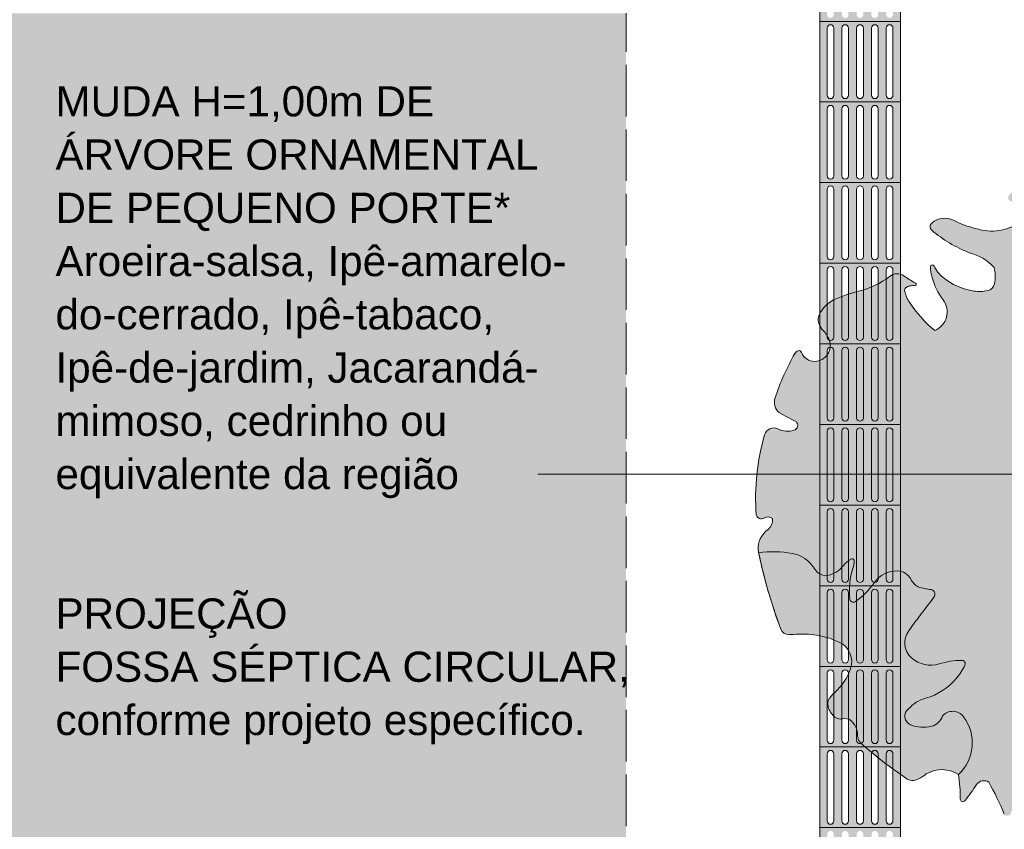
# Model space of a CAD drawing. Header units: metres. Extents: x -14.5 to 19.7, y -19.1 to 4.
# Tile 8 of 218: x 4.1 to 7.2, y -16.3 to -13.8. Entities that reach past the tile are written whole.
import ezdxf

# ---------------------------------------------------------------- set-up
doc = ezdxf.new("R2010")
doc.units = ezdxf.units.M
doc.linetypes.add('Traço ponto', pattern=[0.015875, 0.00635, -0.004762, 0, -0.004762])
for name, color, linetype, lineweight in [('A-ANNO-DIMS', 7, 'Continuous', 9), ('A-ANNO-DIMS-78', 7, 'Continuous', 9), ('A-DETL-GENF', 7, 'Continuous', 5), ('G-ANNO-TEXT', 7, 'Continuous', 9)]:
    doc.layers.add(name, color=color, linetype=linetype, lineweight=lineweight)
doc.layers.add('A-DETL', color=7, linetype='Continuous', lineweight=5, true_color=0x00a600)
doc.styles.add('Arial', font='arial.ttf', dxfattribs={"height": 0.117})
doc.styles.add('Arial_1', font='arial.ttf', dxfattribs={"height": 0.0936})
doc.dimstyles.new('Com_linha__ref__contínua__-_Cor_Vermelha_Arial_1_5mm', dxfattribs={"dimscale": 0.3048, "dimtxt": 0.11937, "dimasz": 0.511811, "dimexe": 0.383858, "dimexo": 0.383858, "dimgap": 0.038386, "dimtad": 1, "dimrnd": 0.01, "dimzin": 0, "dimdsep": 46, "dimtxsty": 'Arial', "dimblk1": 'OBLIQUE', "dimblk2": 'OBLIQUE', "dimsah": 1, "dimcen": 0.09, "dimdle": 0.383858, "dimazin": 0, "dimtfac": 1, "dimtdec": 4, "dimtix": 1, "dimtmove": 0, "dimatfit": 3, "dimfxl": 1, "dimtvp": 1, "dimtolj": 1, "dimtzin": 0, "dimarcsym": 2})

# ---------------------------------------------------------------- blocks, each defined once
blk = doc.blocks.new('DIMBLOCK14-PLANTA DE COBERTURA')
at = {"layer": 'A-ANNO-DIMS-78', "color": 242, "true_color": 0xbd2b2e}
for p, q in [((3.0064, -16.6239), (3.0064, -15.6186)), ((6.0064, -16.6239), (6.0064, -16.5069)), ((3.0064, -16.6239), (3.0844, -16.5459)), ((6.0064, -16.6239), (6.0844, -16.5459)), ((3.0064, -16.6239), (2.9284, -16.7019)), ((3.0064, -16.6239), (6.1234, -16.6239)), ((3.0064, -16.6239), (3.0064, -16.7409)), ((6.0064, -16.6239), (5.9284, -16.7019)), ((6.0064, -16.6239), (6.0064, -16.6306))]:
    blk.add_line(p, q, dxfattribs=at)
at = {"layer": 'A-ANNO-DIMS-78', "color": 0, "insert": (4.3485, -16.4603), "char_height": 0.117, "width": 0.379047, "attachment_point": 1, "line_spacing_factor": 0.941778, "style": 'Arial'}
blk.add_mtext('3,00', dxfattribs=at)
blk = doc.blocks.new('_Oblique')
at = {"color": 0, "linetype": 'ByBlock', "lineweight": -2}
blk.add_line((-0.5, -0.5), (0.5, 0.5), dxfattribs=at)
blk = doc.blocks.new('DIMBLOCK67-PLANTA DE COBERTURA')
at = {"layer": 'A-ANNO-DIMS-78', "color": 242, "true_color": 0xbd2b2e}
for p, q in [((8.2594, -15.345), (8.1814, -15.267)), ((8.2594, -15.345), (7.7034, -15.345)), ((8.2594, -16.875), (8.2594, -15.345)), ((8.2594, -15.345), (8.3374, -15.423)), ((8.2594, -15.345), (8.3764, -15.345)), ((8.2594, -16.875), (8.1814, -16.797)), ((8.2594, -16.875), (6.1234, -16.875)), ((8.2594, -16.875), (8.3374, -16.953)), ((8.2594, -16.875), (8.3764, -16.875))]:
    blk.add_line(p, q, dxfattribs=at)
at = {"layer": 'A-ANNO-DIMS-78', "color": 0, "insert": (8.0958, -16.268), "char_height": 0.117, "width": 0.379047, "attachment_point": 1, "rotation": 90, "line_spacing_factor": 0.941778, "style": 'Arial'}
blk.add_mtext('1,53', dxfattribs=at)

msp = doc.modelspace()

# ---------------------------------------------------------------- hatches: boundary and pattern name
at = {"layer": 'A-DETL-GENF', "true_color": 0xd2e2c2}
h = msp.add_hatch(color=254, dxfattribs=at)
h.paths.add_polyline_path([(0.8186, -18.235), (6.0064, -18.235), (6.0064, -18.075), (5.7064, -18.075), (5.7064, -16.875), (6.0064, -16.875), (6.0064, -13.815), (1.0064, -13.815), (1.0064, -18.075), (0.5264, -18.075), (0.5264, -18.235), (0.5895, -18.235)])
h.paths.add_polyline_path([(0.3464, -12.615), (6.0064, -12.615), (6.0064, -8.235), (-0.1636, -8.235), (-0.1636, -12.615)])
h.paths.add_polyline_path([(2.8659, -10.9868), (2.8235, -10.9763), (2.8043, -10.9695), (2.7876, -10.9607), (2.7743, -10.9494), (2.7648, -10.935), (2.759, -10.9179), (2.7558, -10.8955), (2.755, -10.8776), (2.7556, -10.8329), (2.5939, -10.8294), (2.0768, -10.8302), (1.9254, -10.832), (1.8985, -10.8283), (1.8879, -10.8257), (1.7156, -10.7736), (1.6384, -10.749), (1.6252, -10.7436), (1.5972, -10.728), (1.5727, -10.7077), (1.5484, -10.6823), (1.5267, -10.6548), (1.4896, -10.5987), (1.4566, -10.5404), (1.4451, -10.5163), (1.4355, -10.4915), (1.4007, -10.3737), (1.3897, -10.3184), (1.3823, -10.2685), (1.373, -10.1658), (1.3686, -10.0628), (1.3706, -10.0585), (1.3706, -9.9812), (1.3686, -9.9769), (1.373, -9.8738), (1.3823, -9.7711), (1.3897, -9.7213), (1.4074, -9.6405), (1.4355, -9.5482), (1.4451, -9.5233), (1.4566, -9.4992), (1.4896, -9.4409), (1.5267, -9.3849), (1.5546, -9.3503), (1.5867, -9.3194), (1.5984, -9.3108), (1.6471, -9.2778), (1.6968, -9.2482), (1.7485, -9.2253), (1.8032, -9.2122), (1.8604, -9.2074), (1.9188, -9.2068), (2.0688, -9.2094), (2.2187, -9.2102), (2.671, -9.2094), (2.7567, -9.2068), (2.7549, -9.1621), (2.7568, -9.1349), (2.7589, -9.1218), (2.7647, -9.1047), (2.7742, -9.0903), (2.7876, -9.079), (2.8043, -9.0702), (2.8303, -9.0615), (2.8659, -9.0528), (2.8975, -9.0643), (2.9008, -9.0667), (2.9027, -9.0683), (2.902, -9.0766), (2.8953, -9.0874), (2.8802, -9.1093), (2.8303, -9.2094), (3.2926, -9.1962), (3.755, -9.1901), (3.9077, -9.1919), (4.0603, -9.1988), (4.248, -9.2121), (4.5015, -9.1993), (4.6293, -9.1957), (4.757, -9.1981), (4.8204, -9.1966), (4.8839, -9.2004), (4.9581, -9.2118), (4.9902, -9.2218), (5.0162, -9.2197), (5.0423, -9.2204), (5.0788, -9.2259), (5.1139, -9.2367), (5.1422, -9.2576), (5.1671, -9.2824), (5.2079, -9.3272), (5.2424, -9.3769), (5.273, -9.4368), (5.297, -9.4973), (5.3164, -9.5661), (5.3307, -9.6344), (5.3449, -9.7236), (5.3571, -9.8384), (5.3611, -9.9538), (5.3611, -10.0859), (5.3571, -10.2013), (5.342, -10.3363), (5.3307, -10.4052), (5.3149, -10.4798), (5.297, -10.5423), (5.2702, -10.6093), (5.2424, -10.6628), (5.2079, -10.7124), (5.1671, -10.7573), (5.146, -10.7787), (5.1223, -10.7974), (5.1137, -10.8025), (5.1044, -10.8064), (5.0738, -10.8148), (5.0423, -10.8193), (5.0131, -10.8197), (4.9902, -10.8179), (4.9707, -10.8246), (4.9507, -10.8295), (4.8999, -10.8375), (4.8485, -10.8416), (4.6751, -10.8443), (4.5015, -10.8403), (4.248, -10.8275), (4.0603, -10.8408), (3.9077, -10.8478), (3.755, -10.8495), (3.2926, -10.8434), (2.8303, -10.8303), (2.8702, -10.9132), (2.8874, -10.9415), (2.9008, -10.9608), (2.9023, -10.9636), (2.902, -10.9713), (2.8992, -10.9744), (2.8953, -10.9762), (2.8802, -10.9821)])
at = {"layer": 'A-DETL-GENF', "true_color": 0xffffff}
h = msp.add_hatch(color=7, dxfattribs=at)
h.paths.add_polyline_path([(6.6397, -13.84), (6.8564, -13.84), (6.8564, -13.59), (6.6064, -13.59), (6.6064, -13.84), (6.637, -13.84)])
h.paths.add_polyline_path([(6.7772, -13.8296), (6.772, -13.8282), (6.7682, -13.8244), (6.7668, -13.8192), (6.7672, -13.6082), (6.7699, -13.6035), (6.7745, -13.6008), (6.7799, -13.6008), (6.7846, -13.6035), (6.7873, -13.6082), (6.7877, -13.6109), (6.7873, -13.8219), (6.7846, -13.8266), (6.7799, -13.8293)])
h.paths.add_polyline_path([(6.6856, -13.8296), (6.6804, -13.8282), (6.6766, -13.8244), (6.6752, -13.8192), (6.6755, -13.6082), (6.6782, -13.6035), (6.6829, -13.6008), (6.6883, -13.6008), (6.6929, -13.6035), (6.6956, -13.6082), (6.696, -13.6109), (6.6956, -13.8219), (6.6929, -13.8266), (6.6883, -13.8293)])
h.paths.add_polyline_path([(6.8231, -13.8296), (6.8179, -13.8282), (6.8141, -13.8244), (6.8127, -13.8192), (6.813, -13.6082), (6.8157, -13.6035), (6.8204, -13.6008), (6.8258, -13.6008), (6.8304, -13.6035), (6.8331, -13.6082), (6.8335, -13.6109), (6.8331, -13.8219), (6.8304, -13.8266), (6.8258, -13.8293)])
h.paths.add_polyline_path([(6.7314, -13.8296), (6.7262, -13.8282), (6.7224, -13.8244), (6.721, -13.8192), (6.7214, -13.6082), (6.724, -13.6035), (6.7287, -13.6008), (6.7341, -13.6008), (6.7388, -13.6035), (6.7415, -13.6082), (6.7418, -13.6109), (6.7415, -13.8219), (6.7388, -13.8266), (6.7341, -13.8293)])
h.paths.add_polyline_path([(6.6397, -13.8296), (6.6345, -13.8282), (6.6307, -13.8244), (6.6293, -13.8192), (6.6297, -13.6082), (6.6324, -13.6035), (6.637, -13.6008), (6.6424, -13.6008), (6.6471, -13.6035), (6.6498, -13.6082), (6.6502, -13.6109), (6.6498, -13.8219), (6.6471, -13.8266), (6.6424, -13.8293)])
h = msp.add_hatch(color=7, dxfattribs=at)
h.paths.add_polyline_path([(6.6397, -14.09), (6.8564, -14.09), (6.8564, -13.84), (6.6064, -13.84), (6.6064, -14.09), (6.637, -14.09)])
h.paths.add_polyline_path([(6.7772, -14.0796), (6.772, -14.0782), (6.7682, -14.0744), (6.7668, -14.0692), (6.7672, -13.8582), (6.7699, -13.8535), (6.7745, -13.8508), (6.7799, -13.8508), (6.7846, -13.8535), (6.7873, -13.8582), (6.7877, -13.8609), (6.7873, -14.0719), (6.7846, -14.0766), (6.7799, -14.0793)])
h.paths.add_polyline_path([(6.8231, -14.0796), (6.8179, -14.0782), (6.8141, -14.0744), (6.8127, -14.0692), (6.813, -13.8582), (6.8157, -13.8535), (6.8204, -13.8508), (6.8258, -13.8508), (6.8304, -13.8535), (6.8331, -13.8582), (6.8335, -13.8609), (6.8331, -14.0719), (6.8304, -14.0766), (6.8258, -14.0793)])
h.paths.add_polyline_path([(6.7314, -14.0796), (6.7262, -14.0782), (6.7224, -14.0744), (6.721, -14.0692), (6.7214, -13.8582), (6.724, -13.8535), (6.7287, -13.8508), (6.7341, -13.8508), (6.7388, -13.8535), (6.7415, -13.8582), (6.7418, -13.8609), (6.7415, -14.0719), (6.7388, -14.0766), (6.7341, -14.0793)])
h.paths.add_polyline_path([(6.6397, -14.0796), (6.6345, -14.0782), (6.6307, -14.0744), (6.6293, -14.0692), (6.6297, -13.8582), (6.6324, -13.8535), (6.637, -13.8508), (6.6424, -13.8508), (6.6471, -13.8535), (6.6498, -13.8582), (6.6502, -13.8609), (6.6498, -14.0719), (6.6471, -14.0766), (6.6424, -14.0793)])
h.paths.add_polyline_path([(6.6856, -14.0796), (6.6804, -14.0782), (6.6766, -14.0744), (6.6752, -14.0692), (6.6755, -13.8582), (6.6782, -13.8535), (6.6829, -13.8508), (6.6883, -13.8508), (6.6929, -13.8535), (6.6956, -13.8582), (6.696, -13.8609), (6.6956, -14.0719), (6.6929, -14.0766), (6.6883, -14.0793)])
h = msp.add_hatch(color=7, dxfattribs=at)
h.paths.add_polyline_path([(6.6397, -14.34), (6.8564, -14.34), (6.8564, -14.09), (6.6064, -14.09), (6.6064, -14.34), (6.637, -14.34)])
h.paths.add_polyline_path([(6.7772, -14.3296), (6.772, -14.3282), (6.7682, -14.3244), (6.7668, -14.3192), (6.7672, -14.1082), (6.7699, -14.1035), (6.7745, -14.1008), (6.7799, -14.1008), (6.7846, -14.1035), (6.7873, -14.1082), (6.7877, -14.1109), (6.7873, -14.3219), (6.7846, -14.3266), (6.7799, -14.3293)])
h.paths.add_polyline_path([(6.6397, -14.3296), (6.6345, -14.3282), (6.6307, -14.3244), (6.6293, -14.3192), (6.6297, -14.1082), (6.6324, -14.1035), (6.637, -14.1008), (6.6424, -14.1008), (6.6471, -14.1035), (6.6498, -14.1082), (6.6502, -14.1109), (6.6498, -14.3219), (6.6471, -14.3266), (6.6424, -14.3293)])
h.paths.add_polyline_path([(6.7314, -14.3296), (6.7262, -14.3282), (6.7224, -14.3244), (6.721, -14.3192), (6.7214, -14.1082), (6.724, -14.1035), (6.7287, -14.1008), (6.7341, -14.1008), (6.7388, -14.1035), (6.7415, -14.1082), (6.7418, -14.1109), (6.7415, -14.3219), (6.7388, -14.3266), (6.7341, -14.3293)])
h.paths.add_polyline_path([(6.6856, -14.3296), (6.6804, -14.3282), (6.6766, -14.3244), (6.6752, -14.3192), (6.6755, -14.1082), (6.6782, -14.1035), (6.6829, -14.1008), (6.6883, -14.1008), (6.6929, -14.1035), (6.6956, -14.1082), (6.696, -14.1109), (6.6956, -14.3219), (6.6929, -14.3266), (6.6883, -14.3293)])
h.paths.add_polyline_path([(6.8231, -14.3296), (6.8179, -14.3282), (6.8141, -14.3244), (6.8127, -14.3192), (6.813, -14.1082), (6.8157, -14.1035), (6.8204, -14.1008), (6.8258, -14.1008), (6.8304, -14.1035), (6.8331, -14.1082), (6.8335, -14.1109), (6.8331, -14.3219), (6.8304, -14.3266), (6.8258, -14.3293)])
at = {"layer": 'A-DETL-GENF', "true_color": 0x94ab99}
h = msp.add_hatch(color=253, dxfattribs=at)
h.paths.add_polyline_path([(7.1889, -16.3033), (7.1935, -16.3017), (7.1971, -16.2979), (7.2041, -16.2828), (7.2064, -16.2728), (7.2064, -14.4743), (7.1998, -14.4782), (7.1636, -14.4886), (7.1241, -14.4895), (7.0891, -14.4819), (7.0554, -14.4723), (7.0095, -14.4525), (6.9948, -14.4506), (6.9801, -14.4521), (6.9661, -14.4571), (6.9537, -14.4653), (6.9495, -14.4711), (6.9486, -14.4783), (6.9513, -14.4851), (6.9566, -14.4898), (7.0095, -14.5275), (7.0695, -14.5573), (7.0981, -14.5676), (7.126, -14.5849), (7.1466, -14.6036), (7.1507, -14.6285), (7.1483, -14.6536), (7.1463, -14.6596), (7.1429, -14.6649), (7.1385, -14.6694), (7.1331, -14.6728), (7.1271, -14.6748), (7.1057, -14.6776), (7.0841, -14.6763), (7.0497, -14.6679), (7.0174, -14.6536), (6.9882, -14.6336), (6.9726, -14.6177), (6.9591, -14.5965), (6.9566, -14.5954), (6.9544, -14.5958), (6.95, -14.5995), (6.9498, -14.6008), (6.9506, -14.618), (6.9551, -14.6345), (6.9685, -14.6704), (6.9966, -14.7172), (7.0008, -14.733), (7.0008, -14.7493), (6.9966, -14.765), (6.9882, -14.7794), (6.977, -14.7907), (6.9629, -14.7989), (6.9205, -14.7576), (6.8841, -14.7103), (6.8758, -14.6947), (6.8696, -14.675), (6.8703, -14.6702), (6.8715, -14.668), (6.8758, -14.6642), (6.8779, -14.6629), (6.8903, -14.6597), (6.9022, -14.659), (6.9054, -14.6548), (6.9032, -14.6523), (6.8903, -14.6441), (6.8564, -14.624), (6.8528, -14.6229), (6.8447, -14.6225), (6.8331, -14.6252), (6.8283, -14.6275), (6.8127, -14.6376), (6.7788, -14.6583), (6.721, -14.6786), (6.6883, -14.6884), (6.6473, -14.7045), (6.6282, -14.7191), (6.6136, -14.7358), (6.6024, -14.7561), (6.6023, -14.7677), (6.6064, -14.7825), (6.6113, -14.7914), (6.6297, -14.8152), (6.637, -14.8317), (6.6389, -14.8427), (6.6387, -14.8519), (6.6345, -14.8655), (6.6293, -14.8744), (6.6232, -14.8815), (6.6138, -14.8883), (6.6029, -14.8926), (6.5914, -14.8943), (6.5784, -14.8924), (6.5688, -14.8883), (6.56, -14.8815), (6.5534, -14.8729), (6.5478, -14.8637), (6.5447, -14.8614), (6.5393, -14.8616), (6.5323, -14.8663), (6.5318, -14.8667), (6.5279, -14.8729), (6.4954, -14.9375), (6.4681, -15.0074), (6.4661, -15.0172), (6.4663, -15.0272), (6.4689, -15.0368), (6.4737, -15.0456), (6.4803, -15.0531), (6.5333, -15.0812), (6.5362, -15.0851), (6.5378, -15.09), (6.5381, -15.093), (6.5367, -15.0992), (6.5351, -15.1019), (6.5314, -15.1057), (6.5304, -15.1064), (6.5266, -15.1081), (6.5098, -15.1107), (6.4894, -15.1081), (6.4699, -15.1013), (6.4592, -15.1013), (6.4554, -15.102), (6.4487, -15.1049), (6.443, -15.1095), (6.4386, -15.1153), (6.4357, -15.122), (6.4174, -15.2037), (6.4087, -15.2869), (6.4096, -15.3706), (6.4136, -15.3771), (6.4171, -15.3799), (6.4213, -15.3817), (6.4225, -15.3821), (6.4266, -15.3824), (6.4321, -15.3812), (6.443, -15.3771), (6.4462, -15.3768), (6.451, -15.3773), (6.4555, -15.3788), (6.4599, -15.3816), (6.4599, -15.3903), (6.4586, -15.3972), (6.4555, -15.4045), (6.451, -15.4109), (6.4321, -15.4289), (6.4225, -15.4443), (6.4168, -15.4616), (6.4156, -15.4797), (6.4476, -15.608), (6.4859, -15.7249), (6.4889, -15.7305), (6.4931, -15.7353), (6.5017, -15.74), (6.5066, -15.7412), (6.5108, -15.7416), (6.5393, -15.74), (6.583, -15.7412), (6.6307, -15.7514), (6.6688, -15.7661), (6.6829, -15.7758), (6.6929, -15.7868), (6.7011, -15.8024), (6.7048, -15.8153), (6.7048, -15.8345), (6.7003, -15.8517), (6.6901, -15.8748), (6.6735, -15.8993), (6.6415, -15.9323), (6.6324, -15.9458), (6.6313, -15.9542), (6.6319, -15.9626), (6.6342, -15.9708), (6.6424, -15.9856), (6.6536, -15.9974), (6.6626, -16.0022), (6.6672, -16.0033), (6.6752, -16.0031), (6.6844, -16.0017), (6.6922, -16.0027), (6.6966, -16.0041), (6.702, -16.0074), (6.7114, -16.0166), (6.7185, -16.028), (6.7227, -16.0407), (6.7243, -16.0612), (6.727, -16.069), (6.7314, -16.0755), (6.7359, -16.08), (6.8092, -16.1397), (6.8829, -16.192), (6.8907, -16.1938), (6.8988, -16.1937), (6.9065, -16.1917), (6.9239, -16.1827), (6.9366, -16.1737), (6.9557, -16.1649), (6.9763, -16.1606), (6.9973, -16.161), (7.0177, -16.166), (7.0365, -16.1754), (7.0406, -16.2135), (7.0429, -16.2555), (7.0441, -16.2571), (7.0492, -16.2596), (7.0531, -16.259), (7.0562, -16.2566), (7.0892, -16.2113), (7.0974, -16.201), (7.1033, -16.1971), (7.11, -16.1949), (7.117, -16.1944), (7.124, -16.1959), (7.1303, -16.199), (7.1559, -16.2477), (7.1803, -16.3002), (7.184, -16.3027), (7.1849, -16.3028)])
h.paths.add_polyline_path([(7.9064, -16.2033), (7.9252, -16.1936), (7.9664, -16.1647), (8.0034, -16.1307), (8.0785, -16.0695), (8.1472, -16.0013), (8.209, -15.9267), (8.2631, -15.8464), (8.3092, -15.7612), (8.3467, -15.6719), (8.3766, -15.5727), (8.3773, -15.5667), (8.3766, -15.5517), (8.3728, -15.5372), (8.363, -15.5183), (8.3614, -15.5122), (8.3614, -15.5053), (8.3627, -15.4997), (8.3653, -15.4939), (8.368, -15.4906), (8.3714, -15.488), (8.3773, -15.4858), (8.384, -15.4846), (8.3881, -15.4827), (8.3928, -15.4784), (8.3944, -15.4762), (8.3962, -15.4719), (8.3969, -15.4674), (8.3992, -15.4311), (8.4028, -15.3937), (8.401, -15.385), (8.3972, -15.3768), (8.3906, -15.369), (8.3846, -15.3642), (8.3382, -15.3325), (8.2929, -15.2943), (8.2911, -15.2887), (8.2922, -15.2829), (8.296, -15.2784), (8.2987, -15.277), (8.318, -15.2716), (8.361, -15.2662), (8.3828, -15.2582), (8.3895, -15.2537), (8.395, -15.2477), (8.3988, -15.2406), (8.4008, -15.2327), (8.4008, -15.2246), (8.3987, -15.2168), (8.3949, -15.2097), (8.3887, -15.2029), (8.3772, -15.195), (8.374, -15.1912), (8.3718, -15.1869), (8.3708, -15.1821), (8.371, -15.1772), (8.3783, -15.1537), (8.3801, -15.1395), (8.3775, -15.0974), (8.3673, -15.0565), (8.3387, -14.9954), (8.3231, -14.9754), (8.3006, -14.9563), (8.2975, -14.9506), (8.2969, -14.9489), (8.2969, -14.9435), (8.2983, -14.9391), (8.3014, -14.9311), (8.3006, -14.9262), (8.2975, -14.9207), (8.2943, -14.9183), (8.2911, -14.9172), (8.2463, -14.9124), (8.197, -14.9194), (8.1908, -14.9183), (8.1884, -14.9175), (8.1847, -14.915), (8.1817, -14.9116), (8.1797, -14.9077), (8.1788, -14.9016), (8.1819, -14.8785), (8.2012, -14.8211), (8.2061, -14.7861), (8.2045, -14.7507), (8.2005, -14.7359), (8.1908, -14.7199), (8.1817, -14.7104), (8.1703, -14.7027), (8.156, -14.6974), (8.1408, -14.6957), (8.1066, -14.7), (8.0874, -14.6978), (8.0693, -14.6911), (8.0533, -14.6803), (8.0404, -14.666), (8.0312, -14.6491), (8.0262, -14.6305), (8.0262, -14.6198), (8.0286, -14.6103), (8.0374, -14.5942), (8.0394, -14.5863), (8.0393, -14.5781), (8.0372, -14.5702), (8.0312, -14.5611), (8.0253, -14.556), (8.0205, -14.5531), (7.9265, -14.5062), (7.9064, -14.4939), (7.9064, -16.198)])
h.paths.add_polyline_path([(7.2064, -14.4019), (7.2064, -14.3675), (7.1989, -14.3729), (7.1913, -14.3817), (7.1899, -14.3885), (7.1913, -14.3915), (7.1938, -14.3943), (7.2014, -14.3996)])
at = {"layer": 'A-DETL-GENF', "true_color": 0xffffff}
h = msp.add_hatch(color=7, dxfattribs=at)
h.paths.add_polyline_path([(6.6397, -14.59), (6.8564, -14.59), (6.8564, -14.34), (6.6064, -14.34), (6.6064, -14.59), (6.637, -14.59)])
h.paths.add_polyline_path([(6.7772, -14.5796), (6.772, -14.5782), (6.7682, -14.5744), (6.7668, -14.5692), (6.7672, -14.3582), (6.7699, -14.3535), (6.7745, -14.3508), (6.7799, -14.3508), (6.7846, -14.3535), (6.7873, -14.3582), (6.7877, -14.3609), (6.7873, -14.5719), (6.7846, -14.5766), (6.7799, -14.5793)])
h.paths.add_polyline_path([(6.6397, -14.5796), (6.6345, -14.5782), (6.6307, -14.5744), (6.6293, -14.5692), (6.6297, -14.3582), (6.6324, -14.3535), (6.637, -14.3508), (6.6424, -14.3508), (6.6471, -14.3535), (6.6498, -14.3582), (6.6502, -14.3609), (6.6498, -14.5719), (6.6471, -14.5766), (6.6424, -14.5793)])
h.paths.add_polyline_path([(6.6856, -14.5796), (6.6804, -14.5782), (6.6766, -14.5744), (6.6752, -14.5692), (6.6755, -14.3582), (6.6782, -14.3535), (6.6829, -14.3508), (6.6883, -14.3508), (6.6929, -14.3535), (6.6956, -14.3582), (6.696, -14.3609), (6.6956, -14.5719), (6.6929, -14.5766), (6.6883, -14.5793)])
h.paths.add_polyline_path([(6.8231, -14.5796), (6.8179, -14.5782), (6.8141, -14.5744), (6.8127, -14.5692), (6.813, -14.3582), (6.8157, -14.3535), (6.8204, -14.3508), (6.8258, -14.3508), (6.8304, -14.3535), (6.8331, -14.3582), (6.8335, -14.3609), (6.8331, -14.5719), (6.8304, -14.5766), (6.8258, -14.5793)])
h.paths.add_polyline_path([(6.7314, -14.5796), (6.7262, -14.5782), (6.7224, -14.5744), (6.721, -14.5692), (6.7214, -14.3582), (6.724, -14.3535), (6.7287, -14.3508), (6.7341, -14.3508), (6.7388, -14.3535), (6.7415, -14.3582), (6.7418, -14.3609), (6.7415, -14.5719), (6.7388, -14.5766), (6.7341, -14.5793)])
h = msp.add_hatch(color=7, dxfattribs=at)
h.paths.add_polyline_path([(6.6385, -14.84), (6.6389, -14.8393), (6.6361, -14.8289), (6.6324, -14.8266), (6.6297, -14.8219), (6.6282, -14.8122), (6.6098, -14.7895), (6.6064, -14.7825), (6.6064, -14.84), (6.637, -14.84)])
h.paths.add_polyline_path([(6.6064, -14.7488), (6.6136, -14.7358), (6.6293, -14.718), (6.6297, -14.6082), (6.6324, -14.6035), (6.637, -14.6008), (6.6424, -14.6008), (6.6471, -14.6035), (6.6498, -14.6082), (6.6502, -14.6109), (6.6502, -14.7033), (6.6752, -14.6935), (6.6755, -14.6082), (6.6782, -14.6035), (6.6829, -14.6008), (6.6883, -14.6008), (6.6929, -14.6035), (6.6956, -14.6082), (6.696, -14.6109), (6.696, -14.6861), (6.721, -14.6786), (6.7214, -14.6082), (6.724, -14.6035), (6.7287, -14.6008), (6.7341, -14.6008), (6.7388, -14.6035), (6.7415, -14.6082), (6.7418, -14.6109), (6.7418, -14.6717), (6.7668, -14.6626), (6.7672, -14.6082), (6.7699, -14.6035), (6.7745, -14.6008), (6.7799, -14.6008), (6.7846, -14.6035), (6.7873, -14.6082), (6.7877, -14.6109), (6.7877, -14.6529), (6.8127, -14.6376), (6.813, -14.6082), (6.8157, -14.6035), (6.8204, -14.6008), (6.8258, -14.6008), (6.8304, -14.6035), (6.8331, -14.6082), (6.8335, -14.6109), (6.8335, -14.6251), (6.8367, -14.6238), (6.8447, -14.6225), (6.8564, -14.6225), (6.8564, -14.59), (6.6064, -14.59), (6.6064, -14.7358)])
for points in [[(6.6064, -14.8912), (6.6138, -14.8883), (6.6232, -14.8815), (6.6293, -14.8744), (6.6297, -14.8582), (6.6324, -14.8535), (6.637, -14.8508), (6.6389, -14.8498), (6.6389, -14.84), (6.6064, -14.84), (6.6064, -14.8883)], [(6.6397, -15.84), (6.7036, -15.84), (6.7053, -15.8282), (6.7048, -15.8153), (6.7003, -15.7996), (6.696, -15.7921), (6.6956, -15.8219), (6.6929, -15.8266), (6.6883, -15.8293), (6.6829, -15.8293), (6.6782, -15.8266), (6.6755, -15.8219), (6.6752, -15.8192), (6.6752, -15.7701), (6.6669, -15.7649), (6.6502, -15.7586), (6.6498, -15.8219), (6.6471, -15.8266), (6.6424, -15.8293), (6.637, -15.8293), (6.6324, -15.8266), (6.6297, -15.8219), (6.6293, -15.8192), (6.6293, -15.7509), (6.6259, -15.7496), (6.6064, -15.7458), (6.6064, -15.84), (6.637, -15.84)], [(6.6397, -16.09), (6.748, -16.09), (6.7341, -16.0793), (6.7287, -16.0793), (6.724, -16.0766), (6.7214, -16.0719), (6.721, -16.069), (6.721, -16.0356), (6.7185, -16.028), (6.7114, -16.0166), (6.7019, -16.0073), (6.696, -16.0041), (6.6956, -16.0719), (6.6929, -16.0766), (6.6883, -16.0793), (6.6829, -16.0793), (6.6782, -16.0766), (6.6755, -16.0719), (6.6752, -16.069), (6.6752, -16.0031), (6.6718, -16.0037), (6.6626, -16.0022), (6.657, -15.9996), (6.6529, -15.9967), (6.6502, -15.9938), (6.6498, -16.0719), (6.6471, -16.0766), (6.6424, -16.0793), (6.637, -16.0793), (6.6324, -16.0766), (6.6297, -16.0719), (6.6293, -16.069), (6.6297, -15.8582), (6.6324, -15.8535), (6.637, -15.8508), (6.6424, -15.8508), (6.6471, -15.8535), (6.6498, -15.8582), (6.6502, -15.8609), (6.6502, -15.9234), (6.6752, -15.8968), (6.6755, -15.8582), (6.6782, -15.8535), (6.6829, -15.8508), (6.6883, -15.8508), (6.6929, -15.8535), (6.6956, -15.8582), (6.6962, -15.8609), (6.702, -15.8477), (6.7036, -15.84), (6.6064, -15.84), (6.6064, -16.09), (6.637, -16.09)]]:
    msp.add_hatch(color=7, dxfattribs=at).paths.add_polyline_path(points)
h = msp.add_hatch(color=7, dxfattribs=at)
h.paths.add_polyline_path([(6.6397, -16.34), (6.8564, -16.34), (6.8564, -16.1736), (6.8335, -16.1572), (6.8331, -16.3219), (6.8304, -16.3266), (6.8258, -16.3293), (6.8204, -16.3293), (6.8157, -16.3266), (6.813, -16.3219), (6.8127, -16.3192), (6.8127, -16.1422), (6.8001, -16.1332), (6.7877, -16.1229), (6.7873, -16.3219), (6.7846, -16.3266), (6.7799, -16.3293), (6.7745, -16.3293), (6.7699, -16.3266), (6.7672, -16.3219), (6.7668, -16.3192), (6.7672, -16.1082), (6.7672, -16.1059), (6.748, -16.09), (6.6064, -16.09), (6.6064, -16.34), (6.637, -16.34)])
h.paths.add_polyline_path([(6.6397, -16.3296), (6.6345, -16.3282), (6.6307, -16.3244), (6.6293, -16.3192), (6.6297, -16.1082), (6.6324, -16.1035), (6.637, -16.1008), (6.6424, -16.1008), (6.6471, -16.1035), (6.6498, -16.1082), (6.6502, -16.1109), (6.6498, -16.3219), (6.6471, -16.3266), (6.6424, -16.3293)])
h.paths.add_polyline_path([(6.7314, -16.3296), (6.7262, -16.3282), (6.7224, -16.3244), (6.721, -16.3192), (6.7214, -16.1082), (6.724, -16.1035), (6.7287, -16.1008), (6.7341, -16.1008), (6.7388, -16.1035), (6.7415, -16.1082), (6.7418, -16.1109), (6.7415, -16.3219), (6.7388, -16.3266), (6.7341, -16.3293)])
h.paths.add_polyline_path([(6.6856, -16.3296), (6.6804, -16.3282), (6.6766, -16.3244), (6.6752, -16.3192), (6.6755, -16.1082), (6.6782, -16.1035), (6.6829, -16.1008), (6.6883, -16.1008), (6.6929, -16.1035), (6.6956, -16.1082), (6.696, -16.1109), (6.6956, -16.3219), (6.6929, -16.3266), (6.6883, -16.3293)])
h = msp.add_hatch(color=7, dxfattribs=at)
h.paths.add_polyline_path([(6.6397, -16.59), (6.8564, -16.59), (6.8564, -16.34), (6.6064, -16.34), (6.6064, -16.59), (6.637, -16.59)])
h.paths.add_polyline_path([(6.7772, -16.5796), (6.772, -16.5782), (6.7682, -16.5744), (6.7668, -16.5692), (6.7672, -16.3582), (6.7699, -16.3535), (6.7745, -16.3508), (6.7799, -16.3508), (6.7846, -16.3535), (6.7873, -16.3582), (6.7877, -16.3609), (6.7873, -16.5719), (6.7846, -16.5766), (6.7799, -16.5793)])
h.paths.add_polyline_path([(6.8231, -16.5796), (6.8179, -16.5782), (6.8141, -16.5744), (6.8127, -16.5692), (6.813, -16.3582), (6.8157, -16.3535), (6.8204, -16.3508), (6.8258, -16.3508), (6.8304, -16.3535), (6.8331, -16.3582), (6.8335, -16.3609), (6.8331, -16.5719), (6.8304, -16.5766), (6.8258, -16.5793)])
h.paths.add_polyline_path([(6.6856, -16.5796), (6.6804, -16.5782), (6.6766, -16.5744), (6.6752, -16.5692), (6.6755, -16.3582), (6.6782, -16.3535), (6.6829, -16.3508), (6.6883, -16.3508), (6.6929, -16.3535), (6.6956, -16.3582), (6.696, -16.3609), (6.6956, -16.5719), (6.6929, -16.5766), (6.6883, -16.5793)])
h.paths.add_polyline_path([(6.6397, -16.5796), (6.6345, -16.5782), (6.6307, -16.5744), (6.6293, -16.5692), (6.6297, -16.3582), (6.6324, -16.3535), (6.637, -16.3508), (6.6424, -16.3508), (6.6471, -16.3535), (6.6498, -16.3582), (6.6502, -16.3609), (6.6498, -16.5719), (6.6471, -16.5766), (6.6424, -16.5793)])
h.paths.add_polyline_path([(6.7314, -16.5796), (6.7262, -16.5782), (6.7224, -16.5744), (6.721, -16.5692), (6.7214, -16.3582), (6.724, -16.3535), (6.7287, -16.3508), (6.7341, -16.3508), (6.7388, -16.3535), (6.7415, -16.3582), (6.7418, -16.3609), (6.7415, -16.5719), (6.7388, -16.5766), (6.7341, -16.5793)])

# ---------------------------------------------------------------- linework, layer by layer
at = {"layer": 'A-DETL', "color": 8, "true_color": 0x808080}
for p, q in [((6.6064, -13.59), (6.6064, -13.84)), ((6.8564, -13.84), (6.8564, -13.59)), ((6.8564, -13.84), (6.6064, -13.84)), ((6.6064, -13.84), (6.6064, -14.09)), ((6.8564, -14.09), (6.8564, -13.84)), ((6.6293, -14.0692), (6.6293, -13.8609)), ((6.6502, -13.8609), (6.6502, -14.0692)), ((6.6752, -14.0692), (6.6752, -13.8609)), ((6.696, -13.8609), (6.696, -14.0692)), ((6.721, -14.0692), (6.721, -13.8609)), ((6.7418, -13.8609), (6.7418, -14.0692)), ((6.7668, -14.0692), (6.7668, -13.8609)), ((6.7877, -13.8609), (6.7877, -14.0692)), ((6.8127, -14.0692), (6.8127, -13.8609)), ((6.8335, -13.8609), (6.8335, -14.0692)), ((6.8564, -14.09), (6.6064, -14.09)), ((6.6064, -14.09), (6.6064, -14.34)), ((6.8564, -14.34), (6.8564, -14.09)), ((6.6293, -14.3192), (6.6293, -14.1109)), ((6.6502, -14.1109), (6.6502, -14.3192)), ((6.6752, -14.3192), (6.6752, -14.1109)), ((6.696, -14.1109), (6.696, -14.3192)), ((6.721, -14.3192), (6.721, -14.1109)), ((6.7418, -14.1109), (6.7418, -14.3192)), ((6.7668, -14.3192), (6.7668, -14.1109)), ((6.7877, -14.1109), (6.7877, -14.3192)), ((6.8127, -14.3192), (6.8127, -14.1109)), ((6.8335, -14.1109), (6.8335, -14.3192)), ((6.8564, -14.34), (6.6064, -14.34)), ((6.6064, -14.34), (6.6064, -14.59)), ((6.6293, -14.5692), (6.6293, -14.3609)), ((6.6502, -14.3609), (6.6502, -14.5692)), ((6.6752, -14.5692), (6.6752, -14.3609)), ((6.696, -14.3609), (6.696, -14.5692)), ((6.721, -14.5692), (6.721, -14.3609)), ((6.7418, -14.3609), (6.7418, -14.5692)), ((6.7668, -14.5692), (6.7668, -14.3609)), ((6.7877, -14.3609), (6.7877, -14.5692)), ((6.8127, -14.5692), (6.8127, -14.3609)), ((6.8335, -14.3609), (6.8335, -14.5692)), ((6.8564, -14.59), (6.8564, -14.34)), ((6.8564, -14.59), (6.6064, -14.59)), ((6.6064, -14.59), (6.6064, -14.84)), ((6.6293, -14.8192), (6.6293, -14.6109)), ((6.6502, -14.6109), (6.6502, -14.8192)), ((6.6752, -14.8192), (6.6752, -14.6109)), ((6.696, -14.6109), (6.696, -14.8192)), ((6.721, -14.8192), (6.721, -14.6109)), ((6.7418, -14.6109), (6.7418, -14.8192)), ((6.7668, -14.8192), (6.7668, -14.6109)), ((6.7877, -14.6109), (6.7877, -14.8192)), ((6.8127, -14.8192), (6.8127, -14.6109)), ((6.8335, -14.6109), (6.8335, -14.8192)), ((6.8564, -14.84), (6.8564, -14.59)), ((6.8564, -14.84), (6.6064, -14.84)), ((6.6064, -14.84), (6.6064, -15.09)), ((6.8564, -15.09), (6.8564, -14.84)), ((6.6293, -15.0692), (6.6293, -14.8609)), ((6.6502, -14.8609), (6.6502, -15.0692)), ((6.6752, -15.0692), (6.6752, -14.8609)), ((6.696, -14.8609), (6.696, -15.0692)), ((6.721, -15.0692), (6.721, -14.8609)), ((6.7418, -14.8609), (6.7418, -15.0692)), ((6.7668, -15.0692), (6.7668, -14.8609)), ((6.7877, -14.8609), (6.7877, -15.0692)), ((6.8127, -15.0692), (6.8127, -14.8609)), ((6.8335, -14.8609), (6.8335, -15.0692)), ((6.8564, -15.09), (6.6064, -15.09)), ((6.6064, -15.09), (6.6064, -15.34)), ((6.8564, -15.34), (6.8564, -15.09)), ((6.6293, -15.3192), (6.6293, -15.1109)), ((6.6502, -15.1109), (6.6502, -15.3192)), ((6.6752, -15.3192), (6.6752, -15.1109)), ((6.696, -15.1109), (6.696, -15.3192)), ((6.721, -15.3192), (6.721, -15.1109)), ((6.7418, -15.1109), (6.7418, -15.3192)), ((6.7668, -15.3192), (6.7668, -15.1109)), ((6.7877, -15.1109), (6.7877, -15.3192)), ((6.8127, -15.3192), (6.8127, -15.1109)), ((6.8335, -15.1109), (6.8335, -15.3192)), ((6.8564, -15.34), (6.6064, -15.34)), ((6.6064, -15.34), (6.6064, -15.59)), ((6.8564, -15.59), (6.8564, -15.34)), ((6.6293, -15.5692), (6.6293, -15.3609)), ((6.6502, -15.3609), (6.6502, -15.5692)), ((6.6752, -15.5692), (6.6752, -15.3609)), ((6.696, -15.3609), (6.696, -15.5692)), ((6.721, -15.5692), (6.721, -15.3609)), ((6.7418, -15.3609), (6.7418, -15.5692)), ((6.7668, -15.5692), (6.7668, -15.3609)), ((6.7877, -15.3609), (6.7877, -15.5692)), ((6.8127, -15.5692), (6.8127, -15.3609)), ((6.8335, -15.3609), (6.8335, -15.5692)), ((6.8564, -15.59), (6.6064, -15.59)), ((6.6064, -15.59), (6.6064, -15.84)), ((6.8564, -15.84), (6.8564, -15.59)), ((6.6293, -15.8192), (6.6293, -15.6109)), ((6.6502, -15.6109), (6.6502, -15.8192)), ((6.6752, -15.8192), (6.6752, -15.6109)), ((6.696, -15.6109), (6.696, -15.8192)), ((6.721, -15.8192), (6.721, -15.6109)), ((6.7418, -15.6109), (6.7418, -15.8192)), ((6.7668, -15.8192), (6.7668, -15.6109)), ((6.7877, -15.6109), (6.7877, -15.8192)), ((6.8127, -15.8192), (6.8127, -15.6109)), ((6.8335, -15.6109), (6.8335, -15.8192)), ((6.8564, -15.84), (6.6064, -15.84)), ((6.6064, -15.84), (6.6064, -16.09)), ((6.6293, -16.0692), (6.6293, -15.8609)), ((6.6502, -15.8609), (6.6502, -16.0692)), ((6.6752, -16.0692), (6.6752, -15.8609)), ((6.696, -15.8609), (6.696, -16.0692)), ((6.721, -16.0692), (6.721, -15.8609)), ((6.7418, -15.8609), (6.7418, -16.0692)), ((6.7668, -16.0692), (6.7668, -15.8609)), ((6.7877, -15.8609), (6.7877, -16.0692)), ((6.8127, -16.0692), (6.8127, -15.8609)), ((6.8335, -15.8609), (6.8335, -16.0692)), ((6.8564, -16.09), (6.8564, -15.84)), ((6.8564, -16.09), (6.6064, -16.09)), ((6.6064, -16.09), (6.6064, -16.34)), ((6.8564, -16.34), (6.8564, -16.09)), ((6.6293, -16.3192), (6.6293, -16.1109)), ((6.6502, -16.1109), (6.6502, -16.3192)), ((6.6752, -16.3192), (6.6752, -16.1109)), ((6.696, -16.1109), (6.696, -16.3192)), ((6.721, -16.3192), (6.721, -16.1109)), ((6.7418, -16.1109), (6.7418, -16.3192)), ((6.7668, -16.3192), (6.7668, -16.1109)), ((6.7877, -16.1109), (6.7877, -16.3192)), ((6.8127, -16.3192), (6.8127, -16.1109)), ((6.8335, -16.1109), (6.8335, -16.3192)), ((6.8564, -16.34), (6.6064, -16.34)), ((6.6064, -16.34), (6.6064, -16.59)), ((6.8564, -16.59), (6.8564, -16.34))]:
    msp.add_line(p, q, dxfattribs=at)
at = {"layer": 'A-DETL', "color": 7, "linetype": 'Traço ponto'}
for p, q in [((6.0064, -18.935), (6.0064, -13.715)), ((6.0064, -16.875), (6.0064, -13.815))]:
    msp.add_line(p, q, dxfattribs=at)
at = {"layer": 'A-DETL', "color": 8, "true_color": 0x808080}
for centre, start, end in [((6.6397, -13.8609), 0, 180), ((6.6856, -13.8609), 0, 180), ((6.7314, -13.8609), 0, 180), ((6.7772, -13.8609), 0, 180), ((6.8231, -13.8609), 0, 180), ((6.6397, -14.0692), 180, 0), ((6.6856, -14.0692), 180, 0), ((6.7314, -14.0692), 180, 0), ((6.7772, -14.0692), 180, 0), ((6.8231, -14.0692), 180, 0), ((6.6397, -14.1109), 0, 180), ((6.6856, -14.1109), 0, 180), ((6.7314, -14.1109), 0, 180), ((6.7772, -14.1109), 0, 180), ((6.8231, -14.1109), 0, 180), ((6.6397, -14.3192), 180, 0), ((6.6856, -14.3192), 180, 0), ((6.7314, -14.3192), 180, 0), ((6.7772, -14.3192), 180, 0), ((6.8231, -14.3192), 180, 0), ((6.6397, -14.3609), 0, 180), ((6.6856, -14.3609), 0, 180), ((6.7314, -14.3609), 0, 180), ((6.7772, -14.3609), 0, 180), ((6.8231, -14.3609), 0, 180), ((6.6397, -14.5692), 180, 0), ((6.6856, -14.5692), 180, 0), ((6.7314, -14.5692), 180, 0), ((6.7772, -14.5692), 180, 0), ((6.8231, -14.5692), 180, 0), ((6.6397, -14.6109), 0, 180), ((6.6856, -14.6109), 0, 180), ((6.7314, -14.6109), 0, 180), ((6.7772, -14.6109), 0, 180), ((6.8231, -14.6109), 0, 180), ((6.6397, -14.8192), 180, 0), ((6.6856, -14.8192), 180, 0), ((6.7314, -14.8192), 180, 0), ((6.7772, -14.8192), 180, 0), ((6.8231, -14.8192), 180, 0), ((6.6397, -14.8609), 0, 180), ((6.6856, -14.8609), 0, 180), ((6.7314, -14.8609), 0, 180), ((6.7772, -14.8609), 0, 180), ((6.8231, -14.8609), 0, 180), ((6.6397, -15.0692), 180, 0), ((6.6856, -15.0692), 180, 0), ((6.7314, -15.0692), 180, 0), ((6.7772, -15.0692), 180, 0), ((6.8231, -15.0692), 180, 0), ((6.6397, -15.1109), 0, 180), ((6.6856, -15.1109), 0, 180), ((6.7314, -15.1109), 0, 180), ((6.7772, -15.1109), 0, 180), ((6.8231, -15.1109), 0, 180), ((6.6397, -15.3192), 180, 0), ((6.6856, -15.3192), 180, 0), ((6.7314, -15.3192), 180, 0), ((6.7772, -15.3192), 180, 0), ((6.8231, -15.3192), 180, 0), ((6.6397, -15.3609), 0, 180), ((6.6856, -15.3609), 0, 180), ((6.7314, -15.3609), 0, 180), ((6.7772, -15.3609), 0, 180), ((6.8231, -15.3609), 0, 180), ((6.6397, -15.5692), 180, 0), ((6.6856, -15.5692), 180, 0), ((6.7314, -15.5692), 180, 0), ((6.7772, -15.5692), 180, 0), ((6.8231, -15.5692), 180, 0), ((6.6397, -15.6109), 0, 180), ((6.6856, -15.6109), 0, 180), ((6.7314, -15.6109), 0, 180), ((6.7772, -15.6109), 0, 180), ((6.8231, -15.6109), 0, 180), ((6.6397, -15.8192), 180, 0), ((6.6856, -15.8192), 180, 0), ((6.7314, -15.8192), 180, 0), ((6.7772, -15.8192), 180, 0), ((6.8231, -15.8192), 180, 0), ((6.6397, -15.8609), 0, 180), ((6.6856, -15.8609), 0, 180), ((6.7314, -15.8609), 0, 180), ((6.7772, -15.8609), 0, 180), ((6.8231, -15.8609), 0, 180), ((6.6397, -16.0692), 180, 0), ((6.6856, -16.0692), 180, 0), ((6.7314, -16.0692), 180, 0), ((6.7772, -16.0692), 180, 0), ((6.8231, -16.0692), 180, 0), ((6.6397, -16.1109), 0, 180), ((6.6856, -16.1109), 0, 180), ((6.7314, -16.1109), 0, 180), ((6.7772, -16.1109), 0, 180), ((6.8231, -16.1109), 0, 180), ((6.6397, -16.3192), 180, 0), ((6.6856, -16.3192), 180, 0), ((6.7314, -16.3192), 180, 0), ((6.7772, -16.3192), 180, 0), ((6.8231, -16.3192), 180, 0)]:
    msp.add_arc(centre, 0.0104, start, end, dxfattribs=at)
at = {"layer": 'A-DETL', "color": 9, "true_color": 0xc0c0c0}
for centre, radius, start, end in [((6.9939, -14.5129), 0.0623, 61.8343, 130.1657), ((7.1397, -14.2407), 0.2464, 241.8343, 258.1657), ((7.1397, -14.3375), 0.153, 250.7101, 307.2899), ((6.9632, -14.4765), 0.0147, 130.1657, 229.8343), ((7.2271, -14.1639), 0.4238, 229.8343, 248.1657), ((7.0315, -14.7079), 0.1553, 42.1548, 75.8452), ((7.0288, -14.6056), 0.0791, 176.5698, 201.4302), ((6.9556, -14.6012), 0.00584, 25.4302, 176.5698), ((7.0529, -14.5549), 0.1019, 205.4302, 230.5698), ((7.0513, -14.632), 0.0994, 347.4302, 16.5698), ((6.6678, -14.4276), 0.256, 284.1813, 307.2222), ((6.8466, -14.6587), 0.0363, 54.6388, 131.3612), ((7.1485, -14.2332), 0.4854, 234.6388, 239.3612), ((7.1451, -14.5843), 0.1965, 194.8061, 217.1939), ((7.1135, -14.4812), 0.1973, 230.5698, 261.4302), ((6.8794, -14.6739), 0.00985, 143.1875, 200.8125), ((6.8849, -14.678), 0.0167, 100.8125, 143.1875), ((6.8971, -14.7082), 0.049, 87.8167, 108.1833), ((6.8995, -14.6449), 0.0144, 267.8167, 294.1833), ((6.8933, -14.6641), 0.0154, 40.6388, 59.3612), ((6.9024, -14.6563), 0.00343, 331.3612, 40.6388), ((7.1016, -14.5603), 0.1174, 261.4302, 282.5698), ((7.121, -14.6475), 0.028, 282.5698, 347.4302), ((6.7042, -14.7993), 0.1106, 121.0062, 156.9938), ((6.8589, -15.1839), 0.5241, 104.1813, 113.8187), ((6.967, -14.656), 0.0991, 192.4985, 213.5015), ((6.9386, -14.741), 0.0628, 292.8061, 37.1939), ((7.2301, -14.4818), 0.4147, 213.5015, 229.8752), ((6.6525, -14.7626), 0.0506, 172.5731, 225.4269), ((6.5902, -14.8452), 0.0491, 271.4269, 20.5731), ((6.56, -14.8565), 0.0813, 20.5731, 45.4269), ((7.2198, -15.26), 0.793, 150.5731, 161.4269), ((6.5466, -14.8803), 0.0201, 111.4269, 150.5731), ((6.5423, -14.8692), 0.00818, 20.5731, 111.4269), ((6.5903, -14.8512), 0.0431, 200.5731, 271.4269), ((6.5086, -15.021), 0.0427, 161.4269, 228.5731), ((7.1247, -13.905), 1.3165, 240.6943, 243.3057), ((6.4639, -15.13), 0.0293, 63.8954, 164.1046), ((6.5222, -15.0927), 0.016, 286.1046, 45.8954), ((7.1353, -15.3212), 0.7274, 164.1046, 183.8954), ((6.5074, -15.0414), 0.0694, 243.8954, 286.1046), ((6.4259, -15.3652), 0.0172, 198.3344, 301.6656), ((6.4462, -15.3981), 0.0214, 50.3344, 121.6656), ((6.4228, -15.3863), 0.0375, 306.8197, 7.1803), ((6.4896, -15.4756), 0.0741, 126.8197, 183.1803), ((8.0799, -15.1351), 1.6996, 191.6978, 200.3022), ((6.4632, -15.808), 0.3235, 79.7501, 98.1495), ((8.0799, -15.1351), 1.6996, 191.9762, 200.3022), ((6.5025, -15.5907), 0.1027, 32.2499, 79.7501), ((6.7781, -15.62), 0.1353, 124.2184, 139.7816), ((6.7067, -15.5129), 0.00668, 357.9653, 134.0347), ((6.6326, -15.5103), 0.0808, 342.0347, 357.9653), ((6.6339, -15.5078), 0.0528, 212.2499, 255.7501), ((6.618, -15.4846), 0.0744, 272.2184, 319.7816), ((6.9274, -15.6059), 0.2291, 162.0347, 185.9653), ((6.846, -15.6292), 0.0854, 89.0615, 144.9385), ((6.8466, -15.591), 0.0471, 26.9385, 89.0615), ((6.5786, -15.4416), 0.2413, 305.0615, 324.9385), ((6.9391, -15.544), 0.0566, 206.9385, 241.0615), ((6.9871, -15.3399), 0.2646, 253.4354, 262.3772), ((6.9489, -15.6166), 0.0148, 322.0937, 77.9063), ((6.7108, -15.6299), 0.0112, 178.9385, 305.0615), ((10.2029, -18.1503), 4.1093, 142.0937, 143.9063), ((6.51, -15.7159), 0.0257, 200.3022, 271.6978), ((6.51, -15.7159), 0.0257, 200.3022, 271.6978), ((6.4945, -15.1906), 0.5513, 271.6978, 274.6619), ((6.4945, -15.1906), 0.5513, 271.6978, 274.6619), ((6.554, -16.005), 0.2653, 64.8202, 93.1798), ((6.554, -16.005), 0.2653, 64.8202, 93.1798), ((6.9336, -15.7668), 0.0634, 143.9063, 228.0937), ((6.6382, -15.8259), 0.0675, 341.1798, 64.8202), ((6.6382, -15.8259), 0.0675, 341.1798, 64.8202), ((6.95, -15.7486), 0.0879, 228.0937, 287.9063), ((7.0465, -16.0474), 0.2261, 90.0937, 107.9063), ((7.0471, -15.8316), 0.0104, 334.5678, 95.4322), ((6.5433, -15.7936), 0.1677, 310.8202, 341.1798), ((6.5433, -15.7936), 0.1677, 310.8202, 341.1798), ((6.8826, -15.7534), 0.1925, 320.3792, 334.5678), ((6.8826, -15.7534), 0.1925, 285.6208, 320.3792), ((6.7131, -15.9902), 0.0921, 130.8202, 151.1798), ((6.7131, -15.9902), 0.0921, 130.8202, 151.1798), ((6.6726, -15.9555), 0.0413, 166.393, 201.607), ((6.6726, -15.9555), 0.0413, 166.393, 201.607), ((6.9641, -16.0447), 0.1099, 105.6208, 138.3792), ((6.6958, -15.9463), 0.0663, 201.607, 230.393), ((6.6958, -15.9463), 0.0663, 201.607, 230.393), ((6.8989, -15.9948), 0.0287, 126.3719, 247.6281), ((7.0188, -16.0214), 0.042, 88.9014, 139.0986), ((7.0188, -16.0214), 0.042, 37.0986, 88.9014), ((6.6709, -15.9764), 0.0272, 230.393, 285.607), ((6.6709, -15.9764), 0.0272, 230.393, 285.607), ((6.6855, -16.0286), 0.0269, 52.393, 105.607), ((6.6855, -16.0286), 0.0269, 52.393, 105.607), ((6.6677, -16.0517), 0.0561, 357.607, 52.393), ((6.6677, -16.0517), 0.0561, 357.607, 52.393), ((6.9407, -15.9785), 0.0488, 284.3719, 341.6281), ((6.9451, -16.0771), 0.1342, 312.9014, 37.0986), ((6.9272, -15.9259), 0.1031, 247.6281, 284.3719), ((6.7547, -16.0553), 0.031, 177.607, 228.393), ((6.7547, -16.0553), 0.031, 177.607, 228.393), ((7.56, -15.1485), 1.2438, 228.393, 236.2876), ((7.56, -15.1485), 1.2438, 228.393, 236.2876), ((6.9851, -16.2547), 0.0945, 57.0531, 120.9469), ((6.9851, -16.2547), 0.0945, 57.0531, 120.9469), ((6.8942, -16.1609), 0.0332, 222.213, 291.787), ((6.8942, -16.1609), 0.0332, 222.213, 291.787), ((6.8657, -16.0896), 0.1099, 291.787, 310.1067), ((6.8657, -16.0896), 0.1099, 291.787, 310.1067), ((6.5038, -16.2517), 0.5382, 360, 8.1515), ((7.1151, -16.2215), 0.0271, 56, 146), ((6.3144, -16.6582), 0.9362, 22.6322, 29.3678), ((6.3545, -15.7084), 0.8905, 322, 326), ((7.0499, -16.2517), 0.00793, 180, 322)]:
    msp.add_arc(centre, radius, start, end, dxfattribs=at)
at = {"layer": 'G-ANNO-TEXT'}
for p, q in [((6.1375, -15.2436), (5.7331, -15.2436)), ((7.448, -15.2436), (6.1375, -15.2436))]:
    msp.add_line(p, q, dxfattribs=at)

# ---------------------------------------------------------------- texts
at = {"layer": 'G-ANNO-TEXT', "char_height": 0.0936, "attachment_point": 1, "style": 'Arial_1'}
for s, insert, width in [('MUDA H=1,00m DE ', (4.2383, -14.0411), 1.575797), ('ÁRVORE ORNAMENTAL', (4.2383, -14.2062), 1.932227), ('DE PEQUENO PORTE*', (4.2383, -14.3713), 1.813417), ('Aroeira-salsa, Ipê-amarelo-', (4.2383, -14.5364), 2.05729), ('do-cerrado, Ipê-tabaco, ', (4.2383, -14.7015), 1.825923), ('Ipê-de-jardim, Jacarandá-', (4.2383, -14.8666), 1.93848), ('mimoso, cedrinho ou ', (4.2383, -15.0317), 1.625822), ('equivalente da região', (4.2383, -15.1968), 1.619569), ('PROJEÇÃO', (4.2383, -15.6292), 0.925468), ('FOSSA SÉPTICA CIRCULAR, ', (4.2383, -15.7943), 2.369949), ('conforme projeto específico.', (4.2383, -15.9594), 2.126075)]:
    msp.add_mtext(s, dxfattribs=dict(at, insert=insert, width=width))

# ---------------------------------------------------------------- dimensions: what is measured, and where the dimension line sits
at = {"layer": 'A-ANNO-DIMS', "color": 242, "true_color": 0xbd2b2e}
dim = msp.add_linear_dim(base=(8.2594, -15.345), p1=(6.0064, -16.875), p2=(7.5864, -15.345), angle=90, dimstyle='Com_linha__ref__contínua__-_Cor_Vermelha_Arial_1_5mm', override={"dimpost": '<>', "dimfxl": 2.199386}, dxfattribs=at)
dim.commit()
dim.dimension.update_dxf_attribs({"geometry": 'DIMBLOCK67-PLANTA DE COBERTURA', "text_midpoint": (8.188, -16.11)})
dim = msp.add_linear_dim(base=(6.0064, -16.6239), p1=(3.0064, -15.5016), p2=(6.0064, -16.5136), dimstyle='Com_linha__ref__contínua__-_Cor_Vermelha_Arial_1_5mm', override={"dimpost": '<>', "dimfxl": 3.166087}, dxfattribs=at)
dim.commit()
dim.dimension.update_dxf_attribs({"geometry": 'DIMBLOCK14-PLANTA DE COBERTURA', "text_midpoint": (4.5064, -16.5524)})

doc.saveas('drawing.dxf')
